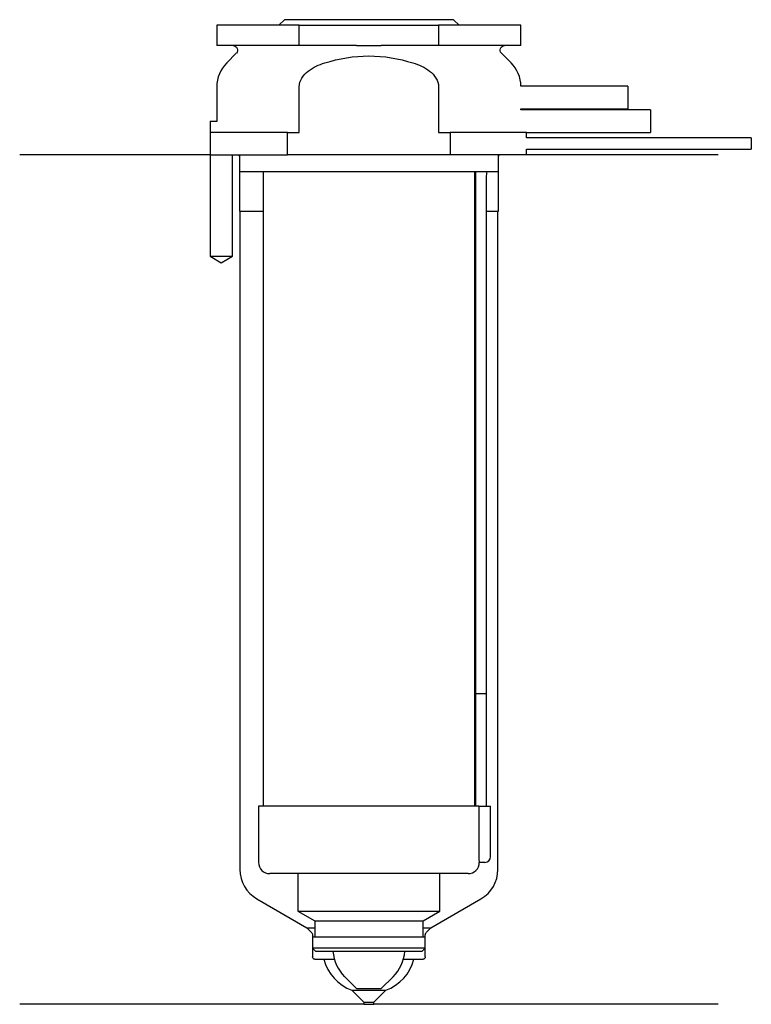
# Model space of a CAD drawing. Header units: inches. Extents: x 26.5 to 91.5, y 196.9 to 284.3.
import ezdxf

# ---------------------------------------------------------------- set-up
doc = ezdxf.new("R2010")
doc.units = ezdxf.units.IN
for name, color, linetype in [('201', 7, 'Continuous'), ('30', 7, 'Continuous'), ('32', 7, 'Continuous')]:
    doc.layers.add(name, color=color, linetype=linetype)

msp = doc.modelspace()

# ---------------------------------------------------------------- linework, layer by layer
at = {"layer": '201', "color": 113}
for p, q in [((43.426, 272.313), (26.526, 272.313)), ((43.426, 272.313), (43.426, 263.313)), ((45.426, 263.313), (45.426, 272.313)), ((45.926, 272.313), (46.026, 272.213)), ((46.026, 272.213), (46.026, 267.313)), ((69.026, 272.213), (69.126, 272.313)), ((69.026, 267.313), (69.026, 272.213)), ((88.526, 272.313), (71.526, 272.313)), ((46.026, 267.313), (46.076, 267.313)), ((46.076, 267.313), (46.076, 208.879)), ((46.076, 267.313), (48.126, 267.313)), ((66.925, 267.313), (66.975, 267.313)), ((67.975, 267.313), (68.976, 267.313)), ((68.976, 267.313), (69.026, 267.313)), ((68.976, 208.879), (68.976, 267.313)), ((43.426, 263.313), (44.426, 262.736)), ((44.426, 262.736), (45.426, 263.313)), ((47.576, 206.281), (52.021, 203.715)), ((63.031, 203.715), (67.476, 206.281)), ((52.021, 203.715), (52.403, 203.332)), ((52.021, 203.715), (52.721, 203.715)), ((62.33, 203.715), (63.031, 203.715)), ((62.648, 203.332), (63.031, 203.715)), ((52.521, 203.049), (52.521, 201.115)), ((62.531, 201.115), (62.531, 203.049)), ((52.721, 200.915), (53.526, 200.915)), ((53.526, 200.915), (54.463, 200.915)), ((60.588, 200.915), (61.526, 200.915)), ((61.526, 200.915), (62.331, 200.915)), ((56.026, 198.165), (57.076, 197.115)), ((56.026, 198.165), (59.026, 198.165)), ((57.976, 197.115), (59.026, 198.165)), ((57.076, 196.915), (26.526, 196.915)), ((57.076, 197.115), (57.076, 196.915)), ((57.076, 197.115), (57.976, 197.115)), ((57.076, 196.915), (57.976, 196.915)), ((57.976, 196.915), (57.976, 197.115)), ((88.526, 196.915), (57.976, 196.915))]:
    msp.add_line(p, q, dxfattribs=at)
for centre, radius, start, end in [((49.076, 208.879), 3, 180, 240), ((65.976, 208.879), 3, 300, 360), ((57.396, 201.923), 4, 194.59164, 249.95574), ((57.655, 201.923), 4, 290.04426, 345.40836)]:
    msp.add_arc(centre, radius, start, end, dxfattribs=at)
at = {"layer": '201', "color": 113, "extrusion": (0, 0, -1)}
for centre, radius, start, end in [((-52.121, 203.049), 0.4, 135, 180), ((-62.931, 203.049), 0.4, 0, 45), ((-52.721, 201.115), 0.2, -90, 0), ((-62.331, 201.115), 0.2, 180, 270)]:
    msp.add_arc(centre, radius, start, end, dxfattribs=at)
at = {"layer": '30', "color": 113}
for p, q in [((50.026, 284.313), (49.526, 283.813)), ((65.026, 284.313), (50.026, 284.313)), ((65.526, 283.813), (65.026, 284.313)), ((44.026, 283.813), (44.026, 282.013)), ((51.341, 283.813), (44.026, 283.813)), ((51.341, 283.813), (63.71, 283.813)), ((51.341, 282.013), (51.341, 283.813)), ((71.026, 283.813), (63.71, 283.813)), ((63.71, 283.813), (63.71, 282.013)), ((71.026, 282.013), (71.026, 283.813)), ((51.341, 282.013), (44.026, 282.013)), ((56.429, 282.013), (51.341, 282.013)), ((63.71, 282.013), (58.622, 282.013)), ((71.026, 282.013), (63.71, 282.013)), ((45.758, 281.33), (44.904, 280.476)), ((70.147, 280.476), (69.293, 281.33)), ((44.026, 278.355), (44.026, 275.313)), ((51.341, 274.313), (51.341, 278.355)), ((63.71, 278.355), (63.71, 274.313)), ((71.026, 276.313), (71.026, 276.413)), ((43.426, 275.313), (43.426, 263.313)), ((43.426, 275.313), (44.058, 275.313)), ((50.314, 274.313), (43.533, 274.313)), ((50.314, 272.313), (50.314, 274.313)), ((50.314, 274.313), (51.341, 274.313)), ((63.71, 274.313), (64.737, 274.313)), ((64.737, 274.313), (64.737, 272.313)), ((71.526, 274.313), (64.737, 274.313)), ((71.526, 273.813), (71.526, 274.313)), ((91.476, 273.813), (71.526, 273.813)), ((91.476, 273.813), (91.476, 272.813)), ((71.526, 272.313), (71.526, 272.813)), ((71.526, 272.813), (91.476, 272.813)), ((43.533, 272.313), (50.314, 272.313)), ((45.426, 263.313), (45.426, 272.313)), ((46.026, 272.313), (46.026, 270.813)), ((64.737, 272.313), (50.314, 272.313)), ((71.526, 272.313), (64.737, 272.313)), ((69.026, 270.813), (69.026, 272.313)), ((69.026, 270.813), (46.026, 270.813)), ((48.126, 270.813), (48.126, 214.513)), ((66.926, 214.513), (66.926, 270.813)), ((66.976, 270.313), (66.976, 224.513)), ((67.976, 224.513), (67.976, 270.313)), ((43.426, 263.313), (45.426, 263.313)), ((66.976, 224.513), (67.976, 224.513)), ((66.976, 224.513), (66.976, 214.513)), ((66.976, 224.513), (67.976, 224.513)), ((67.976, 214.513), (67.976, 224.513)), ((47.726, 214.513), (47.726, 209.513)), ((67.29, 214.513), (47.726, 214.513)), ((67.29, 214.513), (68.326, 214.513)), ((67.29, 214.513), (67.29, 210.013)), ((68.326, 210.013), (68.326, 214.513)), ((67.826, 209.513), (67.32, 209.513)), ((66.326, 208.513), (48.726, 208.513)), ((51.226, 208.513), (51.226, 205.176)), ((63.826, 205.176), (63.826, 208.513)), ((51.226, 205.176), (63.826, 205.176)), ((51.226, 205.176), (52.721, 204.313)), ((62.331, 204.313), (63.826, 205.176)), ((52.721, 204.313), (62.331, 204.313)), ((52.721, 204.313), (52.721, 202.913)), ((62.331, 202.913), (62.331, 204.313)), ((52.521, 202.913), (52.521, 201.913)), ((52.521, 202.913), (62.531, 202.913)), ((62.531, 201.913), (62.531, 202.913)), ((52.521, 201.913), (52.821, 201.613)), ((62.531, 201.913), (52.521, 201.913)), ((62.231, 201.613), (62.531, 201.913)), ((62.231, 201.613), (52.821, 201.613)), ((55.376, 199.363), (56.426, 198.313)), ((58.626, 198.313), (59.676, 199.363)), ((56.426, 198.313), (58.626, 198.313))]:
    msp.add_line(p, q, dxfattribs=at)
at = {"layer": '30', "color": 113, "extrusion": (0, 0, -1)}
for centre, radius, start, end in [((-45.476, 281.613), 0.4, 90, 225), ((-69.576, 281.613), 0.4, -45, 90), ((-70.476, 270.313), 2.5, 0, 11.53827)]:
    msp.add_arc(centre, radius, start, end, dxfattribs=at)
at = {"layer": '30', "color": 113}
for centre, radius, start, end in [((47.026, 278.355), 3, 135, 180), ((68.026, 278.355), 3, 1.11445, 45), ((70.476, 270.313), 3.5, 171.78609, 180), ((67.826, 210.013), 0.5, -90, 0), ((48.726, 209.513), 1, 180, 270), ((66.326, 209.513), 1, -90, 0), ((57.91, 201.898), 3.585, 184.55907, 225), ((57.141, 201.898), 3.585, 315, 355.44094)]:
    msp.add_arc(centre, radius, start, end, dxfattribs=at)
for points, knots in [([(56.429, 282.013), (56.793, 282.013), (57.157, 282.01), (57.566, 282.01), (57.612, 282.01), (57.704, 282.01), (57.842, 282.01), (57.979, 282.011), (58.255, 282.012), (58.438, 282.013), (58.622, 282.013)], [0, 0, 0, 0, 0.5, 0.5, 0.5625, 0.5625, 0.625, 0.75, 0.75, 1, 1, 1, 1]), ([(53.614, 280.476), (54.88, 280.868), (56.199, 281.098), (58.857, 281.097), (60.172, 280.868), (61.437, 280.476)], [0, 0, 0, 0, 0.5, 0.5, 1, 1, 1, 1]), ([(51.341, 278.355), (51.341, 278.908), (51.699, 279.412), (52.573, 280.092), (53.09, 280.314), (53.614, 280.476)], [0, 0, 0, 0, 0.5, 0.5, 1, 1, 1, 1]), ([(61.437, 280.476), (61.964, 280.313), (62.479, 280.092), (63.354, 279.41), (63.71, 278.906), (63.71, 278.355)], [0, 0, 0, 0, 0.5, 0.5, 1, 1, 1, 1]), ([(67.29, 210.013), (67.29, 209.958), (67.291, 209.901), (67.294, 209.797), (67.296, 209.747), (67.301, 209.66), (67.304, 209.622), (67.31, 209.563), (67.313, 209.541), (67.315, 209.528), (67.317, 209.518), (67.319, 209.513)], [0, 0, 0, 0, 0.208628, 0.208628, 0.417496, 0.417496, 0.626503, 0.626503, 0.836751, 0.836751, 1, 1, 1, 1])]:
    msp.add_open_spline(points, degree=3, knots=knots, dxfattribs=at)
at = {"layer": '32', "color": 113}
for p, q in [((80.526, 278.413), (71.025, 278.413)), ((80.526, 278.413), (80.526, 276.413)), ((71.025, 276.413), (80.526, 276.413)), ((82.526, 276.313), (71.025, 276.313)), ((82.526, 276.313), (82.526, 274.313)), ((71.525, 274.313), (82.526, 274.313))]:
    msp.add_line(p, q, dxfattribs=at)

doc.saveas('drawing.dxf')
